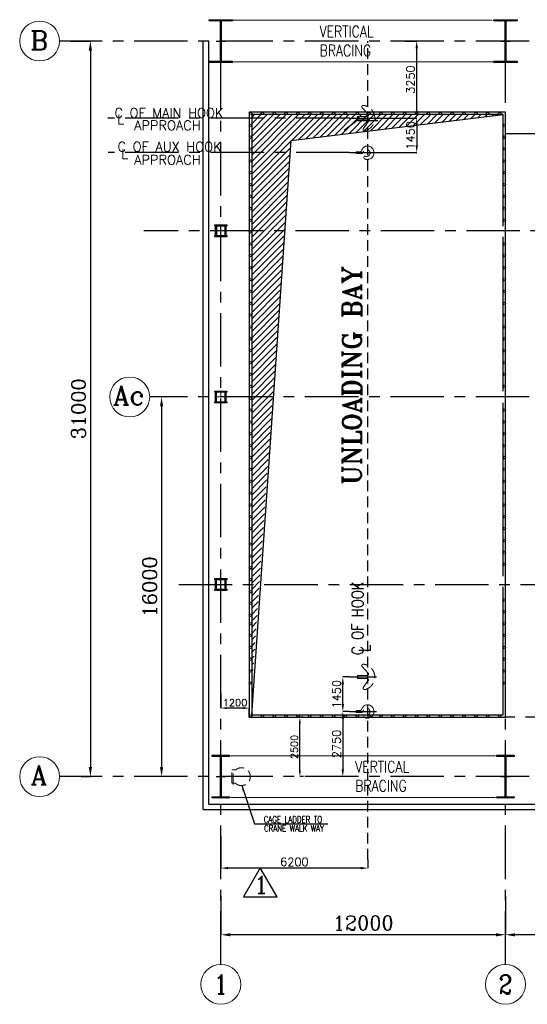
# Model space of a CAD drawing. Header units: inches. Extents: x 306235 to 1392759, y -66369 to 421098.
# Tile 86 of 91: x 827813 to 849215, y 60385 to 101879. Entities that reach past the tile are written whole.
import ezdxf
from ezdxf.enums import TextEntityAlignment as Align

# ---------------------------------------------------------------- set-up
doc = ezdxf.new("R2010")
doc.units = ezdxf.units.IN
doc.header["$LTSCALE"] = 1800
doc.header["$MEASUREMENT"] = 0
for name, pattern in [('CENTER', [2, 1.25, -0.25, 0.25, -0.25]), ('CENTER2', [1.125, 0.75, -0.125, 0.125, -0.125]), ('HIDDEN', [0.375, 0.25, -0.125])]:
    doc.linetypes.add(name, pattern=pattern)
doc.layers.get('0').update_dxf_attribs({"color": 253, "lineweight": 9})
for name, color, linetype in [('AUX COL', 1, 'Continuous'), ('BRACING', 1, 'HIDDEN'), ('CEN', 2, 'CENTER'), ('COL', 1, 'Continuous'), ('DIM', 4, 'Continuous'), ('FORMAT', 9, 'Continuous'), ('GRID', 251, 'CENTER'), ('OPENING', 40, 'Continuous'), ('TEXT', 3, 'Continuous'), ('WALL', 6, 'Continuous')]:
    doc.layers.add(name, color=color, linetype=linetype)
doc.layers.add('EQUIP', color=8, linetype='HIDDEN', lineweight=9)
doc.styles.add('ROMANC', font='ROMANC.SHX')
doc.styles.add('ROMANS', font='romans.shx')
doc.styles.add('ROMANT', font='romant')
doc.styles.get("Standard").update_dxf_attribs({"font": 'arial.ttf'})
doc.dimstyles.new('K2', dxfattribs={"dimtxt": 600, "dimasz": 400, "dimexe": 200, "dimexo": 200, "dimgap": 200, "dimtad": 1, "dimdec": 0, "dimzin": 0, "dimdsep": 46, "dimtxsty": 'ROMANC', "dimcen": 0.09, "dimclrd": 256, "dimclrt": 4, "dimadec": 0, "dimazin": 0, "dimtfac": 1, "dimtdec": 0, "dimtofl": 0, "dimtmove": 1, "dimatfit": 3, "dimfxl": 0.18, "dimtolj": 1, "dimtzin": 0, "dimarcsym": 0})
doc.dimstyles.get("Standard").update_dxf_attribs({"dimtxt": 0.18, "dimasz": 0.18, "dimexe": 0.18, "dimexo": 0.0625, "dimgap": 0.09, "dimtad": 0, "dimtih": 1, "dimtoh": 1, "dimdec": 4, "dimzin": 0, "dimdsep": 46, "dimtxsty": 'Standard', "dimcen": 0.09, "dimadec": 0, "dimazin": 0, "dimtfac": 1, "dimtdec": 4, "dimtofl": 0, "dimtmove": 0, "dimatfit": 3, "dimfxl": 1, "dimtolj": 1, "dimtzin": 0, "dimarcsym": 0})
doc.dimstyles.new('STANDARD1', dxfattribs={"dimtxt": 300, "dimasz": 250, "dimexe": 0, "dimexo": 0, "dimgap": 80, "dimtad": 1, "dimdec": 0, "dimzin": 0, "dimdsep": 46, "dimtxsty": 'ROMANS', "dimcen": 0, "dimclrd": 4, "dimclre": 4, "dimclrt": 7, "dimadec": 0, "dimazin": 0, "dimtfac": 0.09, "dimtdec": 0, "dimtix": 1, "dimtofl": 0, "dimtmove": 0, "dimatfit": 3, "dimfxl": 1, "dimtolj": 1, "dimtzin": 0, "dimarcsym": 0})
doc.dimstyles.new('USER175', dxfattribs={"dimscale": 175, "dimtxt": 2, "dimasz": 1.75, "dimexe": 0, "dimexo": 0, "dimgap": 0.5, "dimtad": 1, "dimdec": 0, "dimzin": 0, "dimdsep": 46, "dimtxsty": 'ROMANS', "dimcen": 0, "dimclrd": 4, "dimclre": 4, "dimclrt": 4, "dimadec": 0, "dimazin": 0, "dimtfac": 0.09, "dimtdec": 0, "dimtix": 1, "dimtofl": 0, "dimtmove": 0, "dimatfit": 3, "dimfxl": 1, "dimtolj": 1, "dimtzin": 0, "dimarcsym": 0})

# ---------------------------------------------------------------- blocks, each defined once
blk = doc.blocks.new('*D809')
at = {"layer": 'Defpoints', "color": 0, "transparency": 16777216}
for p in [(829939, 100979), (830402, 69979), (830794, 69979)]:
    blk.add_point(p, dxfattribs=at)
at = {"layer": 'DIM', "color": 0, "lineweight": -2, "transparency": 16777216}
for p, q in [((829939, 100979), (830794, 100979)), ((830402, 69979), (830794, 69979))]:
    blk.add_line(p, q, dxfattribs=at)
at = {"layer": 'DIM', "lineweight": -2, "transparency": 16777216}
blk.add_line((830794, 100579), (830794, 70379), dxfattribs=at)
at = {"layer": 'DIM', "transparency": 16777216}
for points in [[(830727, 100579), (830861, 100579), (830794, 100979)], [(830727, 70379), (830861, 70379), (830794, 69979)]]:
    blk.add_solid(points, dxfattribs=at)
at = {"layer": 'DIM', "color": 4, "transparency": 16777216, "insert": (830294, 85479), "char_height": 600, "attachment_point": 5, "rotation": 90, "style": 'ROMANC'}
blk.add_mtext('\\A1;31000', dxfattribs=at)
blk = doc.blocks.new('*D810')
at = {"layer": 'Defpoints', "color": 0, "transparency": 16777216}
for p in [(834714, 85979), (833794, 69979), (834445, 69979)]:
    blk.add_point(p, dxfattribs=at)
at = {"layer": 'DIM', "color": 0, "lineweight": -2, "transparency": 16777216}
for p, q in [((834714, 85979), (833794, 85979)), ((834445, 69979), (833794, 69979))]:
    blk.add_line(p, q, dxfattribs=at)
at = {"layer": 'DIM', "lineweight": -2, "transparency": 16777216}
blk.add_line((833794, 85579), (833794, 70379), dxfattribs=at)
at = {"layer": 'DIM', "transparency": 16777216}
for points in [[(833727, 85579), (833861, 85579), (833794, 85979)], [(833727, 70379), (833861, 70379), (833794, 69979)]]:
    blk.add_solid(points, dxfattribs=at)
at = {"layer": 'DIM', "color": 4, "transparency": 16777216, "insert": (833294, 77979), "char_height": 600, "attachment_point": 5, "rotation": 90, "style": 'ROMANC'}
blk.add_mtext('\\A1;16000', dxfattribs=at)
blk = doc.blocks.new('*D842')
at = {"layer": 'Defpoints', "color": 0, "transparency": 16777216}
for p in [(836295, 73479), (836295, 72868), (837495, 72479)]:
    blk.add_point(p, dxfattribs=at)
at = {"layer": 'DIM', "color": 4, "lineweight": -2, "transparency": 16777216}
for p, q in [((836295, 73479), (836295, 72868)), ((837245, 72868), (836545, 72868)), ((837495, 72479), (837495, 72868))]:
    blk.add_line(p, q, dxfattribs=at)
at = {"layer": 'DIM', "color": 4, "transparency": 16777216}
for points in [[(836545, 72910), (836545, 72826), (836295, 72868)], [(837245, 72910), (837245, 72826), (837495, 72868)]]:
    blk.add_solid(points, dxfattribs=at)
at = {"layer": 'DIM', "color": 7, "transparency": 16777216, "insert": (836895, 73098), "char_height": 300, "attachment_point": 5, "style": 'ROMANS'}
blk.add_mtext('\\A1;1200', dxfattribs=at)
blk = doc.blocks.new('*D812')
at = {"layer": 'Defpoints', "color": 0, "transparency": 16777216}
for p in [(839627, 72479), (839779, 72479), (839779, 69979)]:
    blk.add_point(p, dxfattribs=at)
at = {"layer": 'DIM', "color": 4, "lineweight": -2, "transparency": 16777216}
for p, q in [((839779, 72479), (839627, 72479)), ((839627, 70229), (839627, 72229)), ((839779, 69979), (839627, 69979))]:
    blk.add_line(p, q, dxfattribs=at)
at = {"layer": 'DIM', "color": 4, "transparency": 16777216}
for points in [[(839585, 72229), (839668, 72229), (839627, 72479)], [(839585, 70229), (839668, 70229), (839627, 69979)]]:
    blk.add_solid(points, dxfattribs=at)
at = {"layer": 'DIM', "color": 7, "transparency": 16777216, "insert": (839397, 71229), "char_height": 300, "attachment_point": 5, "rotation": 90, "style": 'ROMANS'}
blk.add_mtext('\\A1;2500', dxfattribs=at)
blk = doc.blocks.new('*D819')
at = {"layer": 'Defpoints', "color": 0, "transparency": 16777216}
for p in [(848295, 64940), (859295, 63796), (848295, 63315)]:
    blk.add_point(p, dxfattribs=at)
at = {"layer": 'DIM', "color": 0, "lineweight": -2, "transparency": 16777216}
for p, q in [((848295, 64940), (848295, 63315)), ((859295, 63796), (859295, 63315))]:
    blk.add_line(p, q, dxfattribs=at)
at = {"layer": 'DIM', "lineweight": -2, "transparency": 16777216}
blk.add_line((858895, 63315), (848695, 63315), dxfattribs=at)
at = {"layer": 'DIM', "transparency": 16777216}
for points in [[(848695, 63381), (848695, 63248), (848295, 63315)], [(858895, 63381), (858895, 63248), (859295, 63315)]]:
    blk.add_solid(points, dxfattribs=at)
at = {"layer": 'DIM', "color": 4, "transparency": 16777216, "insert": (853795, 63815), "char_height": 600, "attachment_point": 5, "style": 'ROMANC'}
blk.add_mtext('\\A1;11000', dxfattribs=at)
blk = doc.blocks.new('*D821')
at = {"layer": 'Defpoints', "color": 0, "transparency": 16777216}
for p in [(836295, 64940), (848295, 63796), (836295, 63315)]:
    blk.add_point(p, dxfattribs=at)
at = {"layer": 'DIM', "color": 0, "lineweight": -2, "transparency": 16777216}
for p, q in [((836295, 64940), (836295, 63315)), ((848295, 63796), (848295, 63315))]:
    blk.add_line(p, q, dxfattribs=at)
at = {"layer": 'DIM', "lineweight": -2, "transparency": 16777216}
blk.add_line((847895, 63315), (836695, 63315), dxfattribs=at)
at = {"layer": 'DIM', "transparency": 16777216}
for points in [[(836695, 63381), (836695, 63248), (836295, 63315)], [(847895, 63381), (847895, 63248), (848295, 63315)]]:
    blk.add_solid(points, dxfattribs=at)
at = {"layer": 'DIM', "color": 4, "transparency": 16777216, "insert": (842295, 63815), "char_height": 600, "attachment_point": 5, "style": 'ROMANC'}
blk.add_mtext('\\A1;12000', dxfattribs=at)
blk = doc.blocks.new('B-ROW COLUMN')
at = {"layer": 'COL'}
h = blk.add_hatch(dxfattribs=at)
h.set_pattern_fill('ANSI31', color=256, scale=200, style=0)
h.set_pattern_definition([(45, (155648.048, 63141.767), (-17.67767, 17.67767), [])])
h.paths.add_polyline_path([(171095, 85178), (172085, 85178), (172085, 85128), (171095, 85128)])
h.paths.add_polyline_path([(171574, 86878), (171606, 86878), (171606, 85178), (171574, 85178)])
h.paths.add_polyline_path([(171095, 86928), (172085, 86928), (172085, 86878), (171095, 86878)])
blk.add_line((171590, 85128), (171590, 86928))
at = {"layer": 'CEN'}
for p, q in [((171590, 85128), (171590, 86928)), ((171399, 86028), (171782, 86028))]:
    blk.add_line(p, q, dxfattribs=at)
at = {"layer": 'COL'}
for points in [[(171095, 86928), (172085, 86928), (172085, 86878), (171095, 86878)], [(171574, 86878), (171606, 86878), (171606, 85178), (171574, 85178)], [(171095, 85178), (172085, 85178), (172085, 85128), (171095, 85128)]]:
    blk.add_lwpolyline(points, close=True, dxfattribs=at)
blk = doc.blocks.new('A-ROW COLUMN')
at = {"layer": 'COL'}
h = blk.add_hatch(dxfattribs=at)
h.set_pattern_fill('ANSI31', color=256, scale=200, style=0)
h.set_pattern_definition([(45, (165226.353, 18853.894), (-17.67767, 17.67767), [])])
h.paths.add_polyline_path([(180799, 40890), (181539, 40890), (181539, 40840), (180799, 40840)])
h.paths.add_polyline_path([(181153, 42590), (181185, 42590), (181185, 40890), (181153, 40890)])
h.paths.add_polyline_path([(180799, 42640), (181539, 42640), (181539, 42590), (180799, 42590)])
blk.add_line((181169, 40840), (181169, 42640))
at = {"layer": 'CEN'}
for p, q in [((181169, 40840), (181169, 42640)), ((180977, 41740), (181360, 41740))]:
    blk.add_line(p, q, dxfattribs=at)
at = {"layer": 'COL'}
for points in [[(180799, 42640), (181539, 42640), (181539, 42590), (180799, 42590)], [(181153, 42590), (181185, 42590), (181185, 40890), (181153, 40890)], [(180799, 40890), (181539, 40890), (181539, 40840), (180799, 40840)]]:
    blk.add_lwpolyline(points, close=True, dxfattribs=at)
blk = doc.blocks.new('R1')
at = {"layer": 'FORMAT', "color": 1}
blk.add_lwpolyline([(194094, 7626), (193384, 6397), (194803, 6397)], close=True, dxfattribs=at)
at = {"layer": 'FORMAT', "color": 1, "style": 'ROMANC'}
blk.add_text('1', height=720, dxfattribs=at).set_placement((193827, 6544))
blk = doc.blocks.new('*D775')
at = {"layer": 'Defpoints', "color": 0, "transparency": 16777216}
for p in [(0, -33528), (0, -34855), (6200, -34497)]:
    blk.add_point(p, dxfattribs=at)
at = {"layer": 'DIM', "color": 4, "lineweight": -2, "transparency": 16777216}
for p, q in [((0, -33528), (0, -34855)), ((5894, -34855), (306, -34855)), ((6200, -34497), (6200, -34855))]:
    blk.add_line(p, q, dxfattribs=at)
at = {"layer": 'DIM', "color": 4, "transparency": 16777216}
for points in [[(306, -34804), (306, -34906), (0, -34855)], [(5894, -34804), (5894, -34906), (6200, -34855)]]:
    blk.add_solid(points, dxfattribs=at)
at = {"layer": 'DIM', "color": 4, "transparency": 16777216, "insert": (3100, -34592), "char_height": 350, "attachment_point": 5, "style": 'ROMANS'}
blk.add_mtext('\\A1;6200', dxfattribs=at)
blk = doc.blocks.new('*D777')
at = {"layer": 'Defpoints', "color": 0, "transparency": 16777216}
for p in [(5420, -28250), (5141, -31000), (5358, -31000)]:
    blk.add_point(p, dxfattribs=at)
at = {"layer": 'DIM', "color": 4, "lineweight": -2, "transparency": 16777216}
for p, q in [((5420, -28250), (5141, -28250)), ((5141, -28556), (5141, -30694)), ((5358, -31000), (5141, -31000))]:
    blk.add_line(p, q, dxfattribs=at)
at = {"layer": 'DIM', "color": 4, "transparency": 16777216}
for points in [[(5090, -28556), (5192, -28556), (5141, -28250)], [(5090, -30694), (5192, -30694), (5141, -31000)]]:
    blk.add_solid(points, dxfattribs=at)
at = {"layer": 'DIM', "color": 4, "transparency": 16777216, "insert": (4878, -29625), "char_height": 350, "attachment_point": 5, "rotation": 90, "style": 'ROMANS'}
blk.add_mtext('\\A1;2750', dxfattribs=at)
blk = doc.blocks.new('*D773')
at = {"layer": 'Defpoints', "color": 0, "transparency": 16777216}
for p in [(7750, 0), (8257, 0), (7750, -3250)]:
    blk.add_point(p, dxfattribs=at)
at = {"layer": 'DIM', "color": 4, "lineweight": -2, "transparency": 16777216}
for p, q in [((7750, 0), (8257, 0)), ((8257, -2944), (8257, -306)), ((7750, -3250), (8257, -3250))]:
    blk.add_line(p, q, dxfattribs=at)
at = {"layer": 'DIM', "color": 4, "transparency": 16777216}
for points in [[(8206, -306), (8308, -306), (8257, 0)], [(8206, -2944), (8308, -2944), (8257, -3250)]]:
    blk.add_solid(points, dxfattribs=at)
at = {"layer": 'DIM', "color": 4, "transparency": 16777216, "insert": (7995, -1625), "char_height": 350, "attachment_point": 5, "rotation": 90, "style": 'ROMANS'}
blk.add_mtext('\\A1;3250', dxfattribs=at)
blk = doc.blocks.new('*D774')
at = {"layer": 'Defpoints', "color": 0, "transparency": 16777216}
for p in [(6489, -3250), (6565, -4700), (8257, -4700)]:
    blk.add_point(p, dxfattribs=at)
at = {"layer": 'DIM', "color": 4, "lineweight": -2, "transparency": 16777216}
for p, q in [((6489, -3250), (8257, -3250)), ((8257, -3556), (8257, -4394)), ((6565, -4700), (8257, -4700))]:
    blk.add_line(p, q, dxfattribs=at)
at = {"layer": 'DIM', "color": 4, "transparency": 16777216}
for points in [[(8206, -3556), (8308, -3556), (8257, -3250)], [(8206, -4394), (8308, -4394), (8257, -4700)]]:
    blk.add_solid(points, dxfattribs=at)
at = {"layer": 'DIM', "color": 4, "transparency": 16777216, "insert": (7995, -3975), "char_height": 350, "attachment_point": 5, "rotation": 90, "style": 'ROMANS'}
blk.add_mtext('\\A1;1450', dxfattribs=at)
blk = doc.blocks.new('*D776')
at = {"layer": 'Defpoints', "color": 0, "transparency": 16777216}
for p in [(5141, -26800), (5420, -26800), (5420, -28250)]:
    blk.add_point(p, dxfattribs=at)
at = {"layer": 'DIM', "color": 4, "lineweight": -2, "transparency": 16777216}
for p, q in [((5420, -26800), (5141, -26800)), ((5141, -27944), (5141, -27106)), ((5420, -28250), (5141, -28250))]:
    blk.add_line(p, q, dxfattribs=at)
at = {"layer": 'DIM', "color": 4, "transparency": 16777216}
for points in [[(5090, -27106), (5192, -27106), (5141, -26800)], [(5090, -27944), (5192, -27944), (5141, -28250)]]:
    blk.add_solid(points, dxfattribs=at)
at = {"layer": 'DIM', "color": 4, "transparency": 16777216, "insert": (4878, -27525), "char_height": 350, "attachment_point": 5, "rotation": 90, "style": 'ROMANS'}
blk.add_mtext('\\A1;1450', dxfattribs=at)
blk = doc.blocks.new('A$C4EBA7EFC')
at = {"layer": 'CEN', "linetype": 'HIDDEN'}
blk.add_line((6200, -34496.7), (6200, 0), dxfattribs=at)
at = {"layer": 'CEN'}
for p, q in [((5420, -3250), (-4765.2, -3250)), ((5420, -4700), (-4745.7, -4700))]:
    blk.add_line(p, q, dxfattribs=at)
for points in [[(5420, -3250), (6565, -3250)], [(5420, -4700), (6565, -4700)], [(5420, -26800), (6565, -26800)], [(5420, -28250), (6565, -28250)]]:
    blk.add_lwpolyline(points, dxfattribs=at)
at = {"layer": 'EQUIP'}
for points in [[(5956.3, -2810, -0.593417), (6009.4, -2710.4)], [(6009.4, -2710.4, -0.83665), (6069.6, -3782.4)], [(6162.5, -3314.2, -0.52945), (6217.2, -3404.9)], [(6217.4, -3086.2, -0.575065), (6167.3, -3185.8)], [(6069.6, -3782.4, -0.590638), (6004.8, -3692.6)], [(5932.9, -4615.8, -0.328117), (5864.7, -4668.3)], [(5997.6, -4681.1, -0.369388), (5926.6, -4745.3)], [(5997.6, -4681.1, -2.71387), (6087.5, -4850.8)], [(6040.2, -4874.8, -0.449303), (6087.5, -4850.8)], [(5956.3, -26360, -0.593417), (6009.4, -26260.4)], [(6009.4, -26260.4, -0.83665), (6069.6, -27332.4)], [(6162.5, -26864.2, -0.52945), (6217.2, -26954.9)], [(6217.4, -26636.2, -0.575065), (6167.3, -26735.8)], [(6069.6, -27332.4, -0.590638), (6004.8, -27242.6)], [(5932.9, -28165.8, -0.328117), (5864.7, -28218.3)], [(5997.6, -28231.1, -2.71387), (6087.5, -28400.8)], [(5997.6, -28231.1, -0.369388), (5926.6, -28295.3)], [(6040.2, -28424.8, -0.449303), (6087.5, -28400.8)]]:
    blk.add_lwpolyline(points, format="xyb", dxfattribs=at)
for points in [[(5956.3, -2810), (6217.4, -3086.2)], [(5740.8, -3228.1), (5798.7, -3267.3)], [(5764.5, -3228.1), (5740.8, -3228.1)], [(5761.8, -3267.3), (5761.8, -3314.2)], [(5798.7, -3267.3), (5761.8, -3267.3)], [(5761.8, -3314.2), (6162.5, -3314.2)], [(5764.5, -3185.8), (6167.3, -3185.8)], [(5764.5, -3185.8), (5764.5, -3228.1)], [(6004.8, -3692.6), (6217.2, -3404.9)], [(5932.9, -4615.8), (5941.9, -4591.2), (5953, -4567.5), (5966.2, -4544.7), (5981.5, -4523.4), (5998.6, -4503.6), (6017.4, -4485.6), (6037.6, -4469.7), (6059.1, -4455.9), (6081.5, -4444.4), (6104.7, -4435.2), (6139.3, -4426.1), (6175.6, -4422.1), (6212.6, -4423.4), (6249.6, -4430.3), (6285.5, -4442.9), (6319.5, -4460.8), (6350.7, -4483.6), (6378.4, -4510.7), (6402, -4541.3), (6421.1, -4574.5), (6435.5, -4609.4), (6445.8, -4648), (6451, -4688.7), (6450.6, -4730.5), (6444.4, -4772.3), (6432.3, -4813), (6414.6, -4851.4), (6391.9, -4886.5), (6364.7, -4917.3), (6333.9, -4943.1), (6300.6, -4963.6), (6265.8, -4978.3), (6244.1, -4984.7), (6221.7, -4989), (6199, -4991.3), (6176.1, -4991.5), (6153.2, -4989.6), (6130.6, -4985.6), (6108.4, -4979.6), (6086.8, -4971.5), (6066.1, -4961.6), (6046.4, -4949.9)], [(5696.2, -4693.7), (5731, -4717.1)], [(5710.5, -4693.7), (5696.2, -4693.7)], [(5708.9, -4717.1), (5708.9, -4745.3)], [(5731, -4717.1), (5708.9, -4717.1)], [(5708.9, -4745.3), (5926.6, -4745.3)], [(5710.5, -4668.3), (5864.7, -4668.3)], [(5710.5, -4668.3), (5710.5, -4693.7)], [(6040.2, -4874.8), (6031, -4905.1)], [(6046.4, -4949.9), (6031, -4905.1)], [(5956.3, -26360), (6217.4, -26636.2)], [(5740.8, -26778.1), (5798.7, -26817.3)], [(5764.5, -26778.1), (5740.8, -26778.1)], [(5761.8, -26817.3), (5761.8, -26864.2)], [(5798.7, -26817.3), (5761.8, -26817.3)], [(5761.8, -26864.2), (6162.5, -26864.2)], [(5764.5, -26735.8), (6167.3, -26735.8)], [(5764.5, -26735.8), (5764.5, -26778.1)], [(6004.8, -27242.6), (6217.2, -26954.9)], [(5932.9, -28165.8), (5941.9, -28141.2), (5953, -28117.5), (5966.2, -28094.7), (5981.5, -28073.4), (5998.6, -28053.6), (6017.4, -28035.6), (6037.6, -28019.7), (6059.1, -28005.9), (6081.5, -27994.4), (6104.7, -27985.2), (6139.3, -27976.1), (6175.6, -27972.1), (6212.6, -27973.4), (6249.6, -27980.3), (6285.5, -27992.9), (6319.5, -28010.8), (6350.7, -28033.6), (6378.4, -28060.7), (6402, -28091.3), (6421.1, -28124.5), (6435.5, -28159.4), (6445.8, -28198), (6451, -28238.7), (6450.6, -28280.5), (6444.4, -28322.3), (6432.3, -28363), (6414.6, -28401.4), (6391.9, -28436.5), (6364.7, -28467.3), (6333.9, -28493.1), (6300.6, -28513.6), (6265.8, -28528.3), (6244.1, -28534.7), (6221.7, -28539), (6199, -28541.3), (6176.1, -28541.5), (6153.2, -28539.6), (6130.6, -28535.6), (6108.4, -28529.6), (6086.8, -28521.5), (6066.1, -28511.6), (6046.4, -28499.9)], [(5696.2, -28243.7), (5731, -28267.1)], [(5710.5, -28243.7), (5696.2, -28243.7)], [(5708.9, -28267.1), (5708.9, -28295.3)], [(5731, -28267.1), (5708.9, -28267.1)], [(5708.9, -28295.3), (5926.6, -28295.3)], [(5710.5, -28218.3), (5864.7, -28218.3)], [(5710.5, -28218.3), (5710.5, -28243.7)], [(6040.2, -28424.8), (6031, -28455.1)], [(6046.4, -28499.9), (6031, -28455.1)]]:
    blk.add_lwpolyline(points, dxfattribs=at)
at = {"layer": 'TEXT', "style": 'ROMANS'}
for s, p in [('C OF MAIN HOOK', (-4484.7, -3228.9)), ('L', (-4364.1, -3507.6)), ('APPROACH', (-3658, -3754)), ('C OF AUX HOOK', (-4353.5, -4652.8)), ('L', (-4195.4, -4963.6)), ('APPROACH', (-3658, -5204))]:
    blk.add_text(s, height=400, dxfattribs=at).set_placement(p)
at = {"layer": 'TEXT', "color": 3, "style": 'ROMANS', "width": 0.8}
for s, p in [('C OF HOOK', (6015.8, -25869.9)), ('L', (6315.3, -25740))]:
    blk.add_text(s, height=500, rotation=90, dxfattribs=at).set_placement(p)
at = {"layer": 'DIM'}
for base, p1, p2, picture, middle in [((8257, 0), (7749.5, -3250), (7749.5, 0), '*D773', (7994.5, -1625)), ((8257, -4700), (6488.8, -3250), (6565, -4700), '*D774', (7994.5, -3975)), ((5140.6, -26800), (5420, -28250), (5420, -26800), '*D776', (4878.1, -27525)), ((5140.6, -31000), (5420, -28250), (5358.4, -31000), '*D777', (4878.1, -29625))]:
    dim = blk.add_linear_dim(base=base, p1=p1, p2=p2, angle=90, dimstyle='USER175', dxfattribs=at)
    dim.commit()
    dim.dimension.update_dxf_attribs({"geometry": picture, "text_midpoint": middle})
dim = blk.add_linear_dim(base=(0, -34854.9), p1=(6200, -34496.7), p2=(0, -33528.3), dimstyle='USER175', dxfattribs=at)
dim.commit()
dim.dimension.update_dxf_attribs({"geometry": '*D775', "text_midpoint": (3100, -34592.4)})

msp = doc.modelspace()

# ---------------------------------------------------------------- hatches: boundary and pattern name
at = {"layer": 'OPENING'}
h = msp.add_hatch(dxfattribs=at)
h.set_pattern_fill('ANSI31', color=256, scale=1500, style=0)
h.set_pattern_definition([(45, (823201.2, 14951.62), (-132.58252, 132.58252), [])])
h.paths.add_polyline_path([(837594.9, 90979.2), (838837.9, 90979.2), (839253, 96791.2), (848194.9, 97879.2), (837594.9, 97879.2)])
h.paths.add_polyline_path([(838837.9, 90979.2), (837594.9, 90979.2), (837594.9, 73579.2)])

# ---------------------------------------------------------------- linework, layer by layer
at = {"color": 252}
msp.add_line((836294.9, 100078.9), (836294.9, 98578.9), dxfattribs=at)
at = {"color": 2, "linetype": 'CENTER2', "ltscale": 0.15}
for p, q in [((836519.9, 92979.2), (836069.9, 92979.2)), ((836294.9, 93229.2), (836294.9, 92729.2)), ((836519.9, 85979.2), (836069.9, 85979.2)), ((836294.9, 85729.2), (836294.9, 86229.2)), ((836519.9, 78079.2), (836069.9, 78079.2)), ((836294.9, 77829.2), (836294.9, 78329.2))]:
    msp.add_line(p, q, dxfattribs=at)
for centre in [(828653.8, 100979.2), (828653.8, 100979.2), (832453.8, 85979.2), (832453.8, 85979.2), (828654.6, 69979.2), (828654.6, 69979.2), (836294.9, 61224.9), (836294.9, 61224.9), (848294.9, 61224.9), (848294.9, 61224.9)]:
    msp.add_circle(centre, 840.3)
at = {"layer": 'AUX COL'}
for p, q in [((836069.9, 92779.2), (836069.9, 93179.2)), ((836119.9, 92779.2), (836119.9, 93179.2)), ((836469.9, 92779.2), (836469.9, 93179.2)), ((836519.9, 92779.2), (836519.9, 93179.2)), ((836069.9, 85779.2), (836069.9, 86179.2)), ((836109.9, 85779.2), (836109.9, 86179.2)), ((836479.9, 85779.2), (836479.9, 86179.2)), ((836519.9, 85779.2), (836519.9, 86179.2)), ((836069.9, 77879.2), (836069.9, 78279.2)), ((836109.9, 77879.2), (836109.9, 78279.2)), ((836479.9, 77879.2), (836479.9, 78279.2)), ((836519.9, 77879.2), (836519.9, 78279.2))]:
    msp.add_line(p, q, dxfattribs=at)
for points in [[(836044.9, 93229.2), (836544.9, 93229.2), (836544.9, 93179.2), (836044.9, 93179.2)], [(836044.9, 92779.2), (836544.9, 92779.2), (836544.9, 92729.2), (836044.9, 92729.2)], [(836044.9, 86229.2), (836544.9, 86229.2), (836544.9, 86179.2), (836044.9, 86179.2)], [(836044.9, 85779.2), (836544.9, 85779.2), (836544.9, 85729.2), (836044.9, 85729.2)], [(836044.9, 78329.2), (836544.9, 78329.2), (836544.9, 78279.2), (836044.9, 78279.2)], [(836044.9, 77879.2), (836544.9, 77879.2), (836544.9, 77829.2), (836044.9, 77829.2)]]:
    msp.add_lwpolyline(points, close=True, dxfattribs=at)
at = {"layer": 'BRACING', "const_width": 40}
for points in [[(836824.7, 101854.2), (847734.7, 101854.2)], [(836838.4, 100104.2), (847776.6, 100104.2)], [(836707.4, 70854.2), (847882.4, 70854.2)], [(836707.4, 69104.2), (847882.4, 69104.2)]]:
    msp.add_lwpolyline(points, dxfattribs=at)
at = {"layer": 'CEN'}
msp.add_line((842038.1, 97629.2), (841499.7, 97205.6), dxfattribs=at)
msp.add_lwpolyline([(842038.1, 97629.2), (842916.5, 97629.2)], dxfattribs=at)
msp.add_lwpolyline([(848294.9, 97081.1), (870294.9, 97077.4), (870294.9, 72479.2), (848294.9, 72479.2)], close=True, dxfattribs=at)
at = {"layer": 'EQUIP'}
for p, q in [((836751.9, 69698), (836751.9, 70260.5)), ((836914.7, 70260.5), (836751.9, 70260.5)), ((836810.8, 69654.9), (836810.8, 70295.7)), ((836751.9, 69698), (836914.7, 69698))]:
    msp.add_line(p, q, dxfattribs=at)
msp.add_arc((837162.8, 69979.2), 375, 228.59038, 131.40962, dxfattribs=at)
at = {"layer": 'GRID'}
for p, q in [((885291.6, 100979.2), (829494.1, 100979.2)), ((836294.9, 62065.3), (836294.9, 100979.2)), ((848294.9, 91179.2), (848294.9, 100979.2)), ((881294.9, 92979.2), (833052.7, 92979.2)), ((848294.9, 62065.3), (848294.9, 92729.2)), ((885291.6, 85979.2), (833294.1, 85979.2)), ((834527.6, 78079.2), (885291.6, 78079.2)), ((885291.6, 69979.2), (829494.9, 69979.2))]:
    msp.add_line(p, q, dxfattribs=at)
at = {"layer": 'OPENING'}
for points in [[(848294.9, 93229.2), (848294.9, 97979.2), (837494.9, 97979.2), (837494.9, 72479.2), (848294.9, 72479.2), (848294.9, 92709)], [(848194.9, 93179.2), (848194.9, 97879.2), (837594.9, 97879.2), (837594.9, 72579.2), (848194.9, 72579.2), (848194.9, 77979.2)], [(837594.9, 72579.2), (839253, 96791.2), (848194.9, 97879.2)], [(848194.9, 86229.2), (848194.9, 92729.2)], [(848194.9, 78429.2), (848194.9, 85729.2)]]:
    msp.add_lwpolyline(points, dxfattribs=at)
for centre in [(837544.9, 97929.2), (838044.9, 97929.2), (838544.9, 97929.2), (839044.9, 97929.2), (839544.9, 97929.2), (840044.9, 97929.2), (840544.9, 97929.2), (841044.9, 97929.2), (841544.9, 97929.2), (842044.9, 97929.2), (842544.9, 97929.2), (843044.9, 97929.2), (843544.9, 97929.2), (844044.9, 97929.2), (844544.9, 97929.2), (845044.9, 97929.2), (845544.9, 97929.2), (846044.9, 97929.2), (846544.9, 97929.2), (847044.9, 97929.2), (847544.9, 97929.2), (848044.9, 97929.2), (837544.9, 97429.2), (848244.9, 97429.2), (837544.9, 96929.2), (848244.9, 96929.2), (837544.9, 96429.2), (848244.9, 96429.2), (837544.9, 95929.2), (848244.9, 95929.2), (837544.9, 95429.2), (848244.9, 95429.2), (837544.9, 94929.2), (848244.9, 94929.2), (837544.9, 94429.2), (848244.9, 94429.2), (837544.9, 93929.2), (848244.9, 93929.2), (837544.9, 93429.2), (848244.9, 93429.2), (837544.9, 92929.2), (837544.9, 92429.2), (848244.9, 92429.2), (837544.9, 91929.2), (848244.9, 91929.2), (837544.9, 91429.2), (848244.9, 91429.2), (837544.9, 90929.2), (848244.9, 90929.2), (837544.9, 90429.2), (848244.9, 90429.2), (837544.9, 89929.2), (848244.9, 89929.2), (837544.9, 89429.2), (848244.9, 89429.2), (837544.9, 88929.2), (848244.9, 88929.2), (837544.9, 88429.2), (848244.9, 88429.2), (837544.9, 87929.2), (848244.9, 87929.2), (837544.9, 87429.2), (848244.9, 87429.2), (837544.9, 86929.2), (848244.9, 86929.2), (837544.9, 86429.2), (848244.9, 86429.2), (837544.9, 85929.2), (837544.9, 85429.2), (848244.9, 85429.2), (837544.9, 84929.2), (848244.9, 84929.2), (837544.9, 84429.2), (848244.9, 84429.2), (837544.9, 83929.2), (848244.9, 83929.2), (837544.9, 83429.2), (848244.9, 83429.2), (837544.9, 82929.2), (848244.9, 82929.2), (837544.9, 82429.2), (848244.9, 82429.2), (837544.9, 81929.2), (848244.9, 81929.2), (837544.9, 81429.2), (848244.9, 81429.2), (837544.9, 80929.2), (848244.9, 80929.2), (837544.9, 80429.2), (848244.9, 80429.2), (837544.9, 79779.2), (848244.9, 79929.2), (837544.9, 79279.2), (848244.9, 79429.2), (848244.9, 78929.2), (837544.9, 78779.2), (837544.9, 78279.2), (837544.9, 77779.2), (837544.9, 77279.2), (848244.9, 77429.2), (837544.9, 76779.2), (848244.9, 76929.2), (837544.9, 76429.2), (848244.9, 76429.2), (837544.9, 75929.2), (848244.9, 75929.2), (837544.9, 75429.2), (848244.9, 75429.2), (837544.9, 74929.2), (848244.9, 74929.2), (837544.9, 74429.2), (848244.9, 74429.2), (837544.9, 73929.2), (848244.9, 73929.2), (837544.9, 72529.2), (838044.9, 72529.2), (838544.9, 72529.2), (839044.9, 72529.2), (839544.9, 72529.2), (840044.9, 72529.2), (840544.9, 72529.2), (841044.9, 72529.2), (841544.9, 72529.2), (842044.9, 72529.2), (842544.9, 72529.2), (843044.9, 72529.2), (843544.9, 72529.2), (844044.9, 72529.2), (844544.9, 72529.2), (845044.9, 72529.2), (845544.9, 72529.2), (846044.9, 72529.2), (846544.9, 72529.2), (847044.9, 72529.2), (847544.9, 72529.2), (848044.9, 72529.2)]:
    msp.add_circle(centre, 50, dxfattribs=at)
at = {"layer": 'WALL'}
for p, q in [((835554.9, 68589.2), (835554.9, 100979.2)), ((835784.9, 68819.2), (835784.9, 100979.2)), ((835554.9, 68589.2), (883294.9, 68589.2)), ((835784.9, 68819.2), (883294.9, 68819.2))]:
    msp.add_line(p, q, dxfattribs=at)

# ---------------------------------------------------------------- block references
for p in [(664704.7, 14951.6), (676704.7, 14951.6)]:
    msp.add_blockref('B-ROW COLUMN', p)
at = {"layer": 'COL'}
for p in [(655126.4, 28239.5), (667126.4, 28239.5)]:
    msp.add_blockref('A-ROW COLUMN', p, dxfattribs=at)
at = {"layer": 'FORMAT'}
for name, p in [('A$C4EBA7EFC', (836294.9, 100979.2)), ('R1', (643859.8, 58514.5))]:
    msp.add_blockref(name, p, dxfattribs=at)

# ---------------------------------------------------------------- texts
at = {"layer": 'TEXT', "style": 'ROMANC'}
for s, p in [('B', (828256, 100603.2)), ('Ac', (831745, 85645.9)), ('A', (828273.6, 69645.9))]:
    msp.add_text(s, height=800, dxfattribs=at).set_placement(p)
at = {"layer": 'TEXT', "color": 3, "style": 'ROMANT'}
msp.add_text('UNLOADING BAY', height=800, rotation=90, dxfattribs=at).set_placement((842219.9, 82278.5))
at = {"layer": 'TEXT', "width": 0.8}
for s, height, style, p in [('CAGE LADDER TO', 270, 'ROMANS', (839334.1, 68171.5)), ('CRANE WALK WAY', 270, 'ROMANS', (839380.4, 67801.5)), ('1', 800, 'ROMANC', (836294.9, 61224.9)), ('2', 800, 'ROMANC', (848294.9, 61224.9))]:
    msp.add_text(s, height=height, dxfattribs=dict(at, style=style)).set_placement(p, align=Align.MIDDLE)
at = {"layer": 'TEXT', "char_height": 480, "width": 2515.419, "attachment_point": 1, "style": 'ROMANS'}
for insert in [(840458.8, 101619.2), (841959.1, 70635.8)]:
    msp.add_mtext('{\\W0.8;VERTICAL BRACING}', dxfattribs=dict(at, insert=insert))

# ---------------------------------------------------------------- dimensions: what is measured, and where the dimension line sits
at = {"layer": 'DIM'}
for base, p1, p2, angle, picture, middle in [((830794.1, 69979.2), (829938.8, 100979.2), (830402.1, 69979.2), 90, '*D809', (830294.1, 85479.2)), ((833794.1, 69979.2), (834714.2, 85979.2), (834445, 69979.2), 90, '*D810', (833294.1, 77979.2)), ((836294.9, 63314.6), (848294.9, 63796.2), (836294.9, 64940.1), 180, '*D821', (842294.9, 63814.6)), ((848294.9, 63314.6), (859294.9, 63796.2), (848294.9, 64940.1), 180, '*D819', (853794.9, 63814.6))]:
    dim = msp.add_linear_dim(base=base, p1=p1, p2=p2, angle=angle, dimstyle='K2', override={"dimexe": 0, "dimexo": 0}, dxfattribs=at)
    dim.commit()
    dim.dimension.update_dxf_attribs({"geometry": picture, "text_midpoint": middle})
dim = msp.add_linear_dim(base=(836294.9, 72867.9), p1=(837494.9, 72479.2), p2=(836294.9, 73479.2), dimstyle='STANDARD1', dxfattribs=at)
dim.commit()
dim.dimension.update_dxf_attribs({"geometry": '*D842', "text_midpoint": (836894.9, 73097.9)})
dim = msp.add_linear_dim(base=(839626.7, 72479.2), p1=(839779.2, 69979.2), p2=(839779.2, 72479.2), angle=90, dimstyle='STANDARD1', dxfattribs=at)
dim.commit()
dim.dimension.update_dxf_attribs({"geometry": '*D812', "text_midpoint": (839396.7, 71229.2)})

# ---------------------------------------------------------------- leaders
msp.add_leader([(837175.3, 69604.5), (837715.1, 67986.5), (840811.6, 67986.5)], dimstyle='Standard', override={"dimscale": 1, "dimtxt": 250, "dimasz": 250, "dimexo": 10, "dimgap": 75, "dimtad": 0, "dimtxsty": 'ROMANS', "dimclrd": 256, "dimclre": 256, "dimclrt": 256, "dimtix": 0}, dxfattribs=at)

doc.saveas('drawing.dxf')
